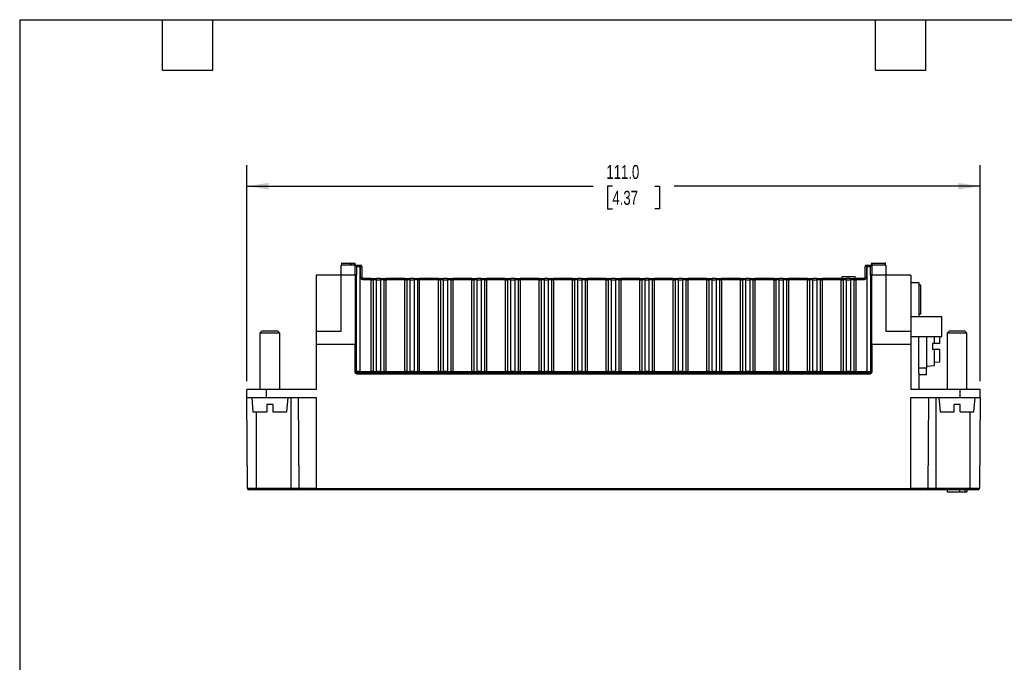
# Model space of a CAD drawing. Header units: millimetres. Extents: x 6 to 273, y 6 to 210.
# Tile 2 of 6: x 6 to 155, y 112 to 210. Entities that reach past the tile are written whole.
import ezdxf

# ---------------------------------------------------------------- set-up
doc = ezdxf.new("R2010")
doc.units = ezdxf.units.MM
doc.linetypes.add('SLD-Solid', pattern=[0])
doc.layers.add('DIMENSIONS', color=140, linetype='SLD-Solid', lineweight=25)
doc.layers.add('TEXT', color=140, linetype='SLD-Solid', lineweight=25)
doc.styles.add('SLDTEXTSTYLE0', font='TXT', dxfattribs={"width": 0.7})
doc.dimstyles.new('SLDDIMSTYLE0', dxfattribs={"dimtxt": 2.158008, "dimasz": 3.302, "dimexe": 0, "dimexo": 0.0625, "dimgap": 0.539502, "dimtad": 0, "dimtih": 1, "dimtoh": 1, "dimrnd": 1e-09, "dimzin": 4, "dimdsep": 46, "dimtxsty": 'SLDTEXTSTYLE0', "dimsah": 1, "dimcen": 0.09, "dimadec": 0, "dimazin": 1, "dimtfac": 1, "dimtofl": 0, "dimtmove": 0, "dimatfit": 3, "dimfxl": 0, "dimfrac": 2, "dimtolj": 1, "dimtzin": 12, "dimarcsym": 0})

# ---------------------------------------------------------------- blocks, each defined once
blk = doc.blocks.new('_D_6')
at = {"layer": 'DIMENSIONS'}
for p, q in [((40.71, 154.89), (40.71, 187.53)), ((151.71, 154.89), (151.71, 187.53)), ((40.71, 184.36), (93.13, 184.36)), ((96.06, 184.36), (95.33, 184.36)), ((95.33, 184.36), (95.33, 180.93)), ((102.47, 184.36), (103.2, 184.36)), ((103.2, 184.36), (103.2, 180.93)), ((151.71, 184.36), (105.4, 184.36)), ((95.33, 180.93), (96.06, 180.93)), ((103.2, 180.93), (102.47, 180.93))]:
    blk.add_line(p, q, dxfattribs=at)
for points in [[(40.71, 184.36), (44.02, 183.85), (44.02, 184.87)], [(151.71, 184.36), (148.41, 184.87), (148.41, 183.85)]]:
    blk.add_solid(points, dxfattribs=at)
at = {"layer": 'DIMENSIONS', "char_height": 2.117, "attachment_point": 1, "style": 'SLDTEXTSTYLE0'}
for s, insert in [('111.0', (95.16, 187.57)), ('4.37', (96.06, 183.66))]:
    blk.add_mtext(s, dxfattribs=dict(at, insert=insert))

msp = doc.modelspace()

# ---------------------------------------------------------------- linework, layer by layer
for p, q in [((57.115, 172.416), (55.015, 172.416)), ((55.015, 170.933), (55.015, 172.416)), ((55.062, 172.753), (55.062, 172.416)), ((56.346, 172.416), (56.346, 172.753)), ((56.568, 172.716), (56.568, 172.416)), ((56.932, 172.716), (56.932, 172.416)), ((57.065, 172.416), (57.065, 172.753)), ((57.065, 172.716), (57.065, 172.416)), ((57.115, 170.933), (57.115, 172.416)), ((57.315, 172.216), (57.815, 172.216)), ((57.815, 172.416), (57.815, 172.216)), ((57.815, 172.416), (57.915, 172.416)), ((57.815, 172.216), (57.815, 156.316)), ((57.915, 172.216), (57.815, 172.216)), ((57.915, 172.216), (57.915, 172.416)), ((57.915, 170.616), (57.915, 172.216)), ((57.915, 172.216), (58.115, 172.216)), ((58.115, 172.216), (58.115, 170.616)), ((134.315, 170.616), (134.315, 172.216)), ((134.515, 172.216), (134.315, 172.216)), ((134.515, 172.416), (134.515, 172.216)), ((134.515, 172.416), (134.615, 172.416)), ((134.515, 172.216), (134.515, 170.616)), ((134.615, 172.216), (134.515, 172.216)), ((134.615, 172.416), (134.615, 172.216)), ((134.615, 172.216), (135.115, 172.216)), ((134.615, 156.316), (134.615, 172.216)), ((135.258, 172.753), (135.258, 172.416)), ((135.315, 172.716), (137.315, 172.716)), ((135.315, 172.716), (135.315, 172.416)), ((135.315, 172.416), (135.315, 170.933)), ((137.415, 172.416), (135.315, 172.416)), ((137.315, 172.416), (137.315, 172.716)), ((137.366, 172.416), (137.366, 172.753)), ((137.415, 172.416), (137.415, 170.933)), ((55.015, 170.916), (51.215, 170.916)), ((51.215, 170.916), (51.215, 162.416)), ((55.015, 162.416), (55.015, 170.933)), ((55.015, 170.933), (57.115, 170.933)), ((57.115, 170.933), (57.115, 160.416)), ((57.315, 160.389), (57.315, 170.882)), ((57.915, 170.616), (58.115, 170.616)), ((58.315, 170.416), (58.315, 170.216)), ((59.555, 170.416), (58.315, 170.416)), ((59.555, 170.216), (58.315, 170.216)), ((59.555, 170.216), (59.555, 170.416)), ((59.555, 170.216), (59.855, 170.216)), ((59.555, 156.316), (59.555, 170.216)), ((60.355, 170.216), (59.855, 170.216)), ((59.855, 170.216), (59.855, 156.316)), ((60.355, 170.216), (60.355, 170.416)), ((60.955, 170.416), (60.355, 170.416)), ((60.355, 170.216), (60.955, 170.216)), ((60.355, 156.316), (60.355, 170.216)), ((60.955, 170.216), (60.955, 170.416)), ((61.455, 170.216), (60.955, 170.216)), ((60.955, 170.216), (60.955, 156.316)), ((61.455, 170.216), (61.455, 156.316)), ((61.455, 170.216), (61.755, 170.216)), ((61.755, 170.216), (61.755, 170.416)), ((64.635, 170.416), (61.755, 170.416)), ((61.755, 170.216), (61.755, 156.316)), ((64.635, 170.216), (61.755, 170.216)), ((64.635, 170.216), (64.635, 170.416)), ((64.635, 170.216), (64.935, 170.216)), ((64.635, 156.316), (64.635, 170.216)), ((65.435, 170.216), (64.935, 170.216)), ((64.935, 170.216), (64.935, 156.316)), ((65.435, 170.216), (65.435, 170.416)), ((66.035, 170.416), (65.435, 170.416)), ((65.435, 170.216), (66.035, 170.216)), ((65.435, 156.316), (65.435, 170.216)), ((66.035, 170.216), (66.035, 170.416)), ((66.535, 170.216), (66.035, 170.216)), ((66.035, 170.216), (66.035, 156.316)), ((66.535, 170.216), (66.535, 156.316)), ((66.535, 170.216), (66.835, 170.216)), ((66.835, 170.216), (66.835, 170.416)), ((69.715, 170.416), (66.835, 170.416)), ((66.835, 170.216), (66.835, 156.316)), ((69.715, 170.216), (66.835, 170.216)), ((69.715, 170.216), (69.715, 170.416)), ((69.715, 170.216), (70.015, 170.216)), ((69.715, 156.316), (69.715, 170.216)), ((70.515, 170.216), (70.015, 170.216)), ((70.015, 170.216), (70.015, 156.316)), ((70.515, 170.216), (70.515, 170.416)), ((71.115, 170.416), (70.515, 170.416)), ((70.515, 170.216), (71.115, 170.216)), ((70.515, 156.316), (70.515, 170.216)), ((71.115, 170.216), (71.115, 170.416)), ((71.615, 170.216), (71.115, 170.216)), ((71.115, 170.216), (71.115, 156.316)), ((71.615, 170.216), (71.615, 156.316)), ((71.615, 170.216), (71.915, 170.216)), ((71.915, 170.216), (71.915, 170.416)), ((74.795, 170.416), (71.915, 170.416)), ((71.915, 170.216), (71.915, 156.316)), ((74.795, 170.216), (71.915, 170.216)), ((74.795, 170.216), (74.795, 170.416)), ((74.795, 170.216), (75.095, 170.216)), ((74.795, 156.316), (74.795, 170.216)), ((75.595, 170.216), (75.095, 170.216)), ((75.095, 170.216), (75.095, 156.316)), ((75.595, 170.216), (75.595, 170.416)), ((76.195, 170.416), (75.595, 170.416)), ((75.595, 170.216), (76.195, 170.216)), ((75.595, 156.316), (75.595, 170.216)), ((76.195, 170.216), (76.195, 170.416)), ((76.695, 170.216), (76.195, 170.216)), ((76.195, 170.216), (76.195, 156.316)), ((76.695, 170.216), (76.695, 156.316)), ((76.695, 170.216), (76.995, 170.216)), ((76.995, 170.216), (76.995, 170.416)), ((79.875, 170.416), (76.995, 170.416)), ((76.995, 170.216), (76.995, 156.316)), ((79.875, 170.216), (76.995, 170.216)), ((79.875, 170.216), (79.875, 170.416)), ((79.875, 170.216), (80.175, 170.216)), ((79.875, 156.316), (79.875, 170.216)), ((80.675, 170.216), (80.175, 170.216)), ((80.175, 170.216), (80.175, 156.316)), ((80.675, 170.216), (80.675, 170.416)), ((81.275, 170.416), (80.675, 170.416)), ((80.675, 170.216), (81.275, 170.216)), ((80.675, 156.316), (80.675, 170.216)), ((81.275, 170.216), (81.275, 170.416)), ((81.775, 170.216), (81.275, 170.216)), ((81.275, 170.216), (81.275, 156.316)), ((81.775, 170.216), (81.775, 156.316)), ((81.775, 170.216), (82.075, 170.216)), ((82.075, 170.216), (82.075, 170.416)), ((84.955, 170.416), (82.075, 170.416)), ((82.075, 170.216), (82.075, 156.316)), ((84.955, 170.216), (82.075, 170.216)), ((84.955, 170.216), (84.955, 170.416)), ((84.955, 170.216), (85.255, 170.216)), ((84.955, 156.316), (84.955, 170.216)), ((85.755, 170.216), (85.255, 170.216)), ((85.255, 170.216), (85.255, 156.316)), ((85.755, 170.216), (85.755, 170.416)), ((86.355, 170.416), (85.755, 170.416)), ((85.755, 170.216), (86.355, 170.216)), ((85.755, 156.316), (85.755, 170.216)), ((86.355, 170.216), (86.355, 170.416)), ((86.855, 170.216), (86.355, 170.216)), ((86.355, 170.216), (86.355, 156.316)), ((86.855, 170.216), (86.855, 156.316)), ((86.855, 170.216), (87.155, 170.216)), ((87.155, 170.216), (87.155, 170.416)), ((90.035, 170.416), (87.155, 170.416)), ((87.155, 170.216), (87.155, 156.316)), ((90.035, 170.216), (87.155, 170.216)), ((90.035, 170.216), (90.035, 170.416)), ((90.035, 170.216), (90.335, 170.216)), ((90.035, 156.316), (90.035, 170.216)), ((90.835, 170.216), (90.335, 170.216)), ((90.335, 170.216), (90.335, 156.316)), ((90.835, 170.216), (90.835, 170.416)), ((91.435, 170.416), (90.835, 170.416)), ((90.835, 170.216), (91.435, 170.216)), ((90.835, 156.316), (90.835, 170.216)), ((91.435, 170.216), (91.435, 170.416)), ((91.935, 170.216), (91.435, 170.216)), ((91.435, 170.216), (91.435, 156.316)), ((91.935, 170.216), (91.935, 156.316)), ((91.935, 170.216), (92.235, 170.216)), ((92.235, 170.216), (92.235, 170.416)), ((95.115, 170.416), (92.235, 170.416)), ((92.235, 170.216), (92.235, 156.316)), ((95.115, 170.216), (92.235, 170.216)), ((95.115, 170.216), (95.115, 170.416)), ((95.115, 170.216), (95.415, 170.216)), ((95.115, 156.316), (95.115, 170.216)), ((95.915, 170.216), (95.415, 170.216)), ((95.415, 170.216), (95.415, 156.316)), ((95.915, 170.216), (95.915, 170.416)), ((96.515, 170.416), (95.915, 170.416)), ((95.915, 170.216), (96.515, 170.216)), ((95.915, 156.316), (95.915, 170.216)), ((96.515, 170.216), (96.515, 170.416)), ((97.015, 170.216), (96.515, 170.216)), ((96.515, 170.216), (96.515, 156.316)), ((97.015, 170.216), (97.015, 156.316)), ((97.015, 170.216), (97.315, 170.216)), ((97.315, 170.216), (97.315, 170.416)), ((100.195, 170.416), (97.315, 170.416)), ((97.315, 170.216), (97.315, 156.316)), ((100.195, 170.216), (97.315, 170.216)), ((100.195, 170.216), (100.195, 170.416)), ((100.195, 170.216), (100.495, 170.216)), ((100.195, 156.316), (100.195, 170.216)), ((100.995, 170.216), (100.495, 170.216)), ((100.495, 170.216), (100.495, 156.316)), ((100.995, 170.216), (100.995, 170.416)), ((101.595, 170.416), (100.995, 170.416)), ((100.995, 170.216), (101.595, 170.216)), ((100.995, 156.316), (100.995, 170.216)), ((101.595, 170.216), (101.595, 170.416)), ((102.095, 170.216), (101.595, 170.216)), ((101.595, 170.216), (101.595, 156.316)), ((102.095, 170.216), (102.095, 156.316)), ((102.095, 170.216), (102.395, 170.216)), ((102.395, 170.216), (102.395, 170.416)), ((105.275, 170.416), (102.395, 170.416)), ((102.395, 170.216), (102.395, 156.316)), ((105.275, 170.216), (102.395, 170.216)), ((105.275, 170.216), (105.275, 170.416)), ((105.275, 170.216), (105.575, 170.216)), ((105.275, 156.316), (105.275, 170.216)), ((106.075, 170.216), (105.575, 170.216)), ((105.575, 170.216), (105.575, 156.316)), ((106.075, 170.216), (106.075, 170.416)), ((106.675, 170.416), (106.075, 170.416)), ((106.075, 170.216), (106.675, 170.216)), ((106.075, 156.316), (106.075, 170.216)), ((106.675, 170.216), (106.675, 170.416)), ((107.175, 170.216), (106.675, 170.216)), ((106.675, 170.216), (106.675, 156.316)), ((107.175, 170.216), (107.175, 156.316)), ((107.175, 170.216), (107.475, 170.216)), ((107.475, 170.216), (107.475, 170.416)), ((110.355, 170.416), (107.475, 170.416)), ((107.475, 170.216), (107.475, 156.316)), ((110.355, 170.216), (107.475, 170.216)), ((110.355, 170.216), (110.355, 170.416)), ((110.355, 170.216), (110.655, 170.216)), ((110.355, 156.316), (110.355, 170.216)), ((111.155, 170.216), (110.655, 170.216)), ((110.655, 170.216), (110.655, 156.316)), ((111.155, 170.216), (111.155, 170.416)), ((111.755, 170.416), (111.155, 170.416)), ((111.155, 170.216), (111.755, 170.216)), ((111.155, 156.316), (111.155, 170.216)), ((111.755, 170.216), (111.755, 170.416)), ((112.255, 170.216), (111.755, 170.216)), ((111.755, 170.216), (111.755, 156.316)), ((112.255, 170.216), (112.255, 156.316)), ((112.255, 170.216), (112.555, 170.216)), ((112.555, 170.216), (112.555, 170.416)), ((115.435, 170.416), (112.555, 170.416)), ((112.555, 170.216), (112.555, 156.316)), ((115.435, 170.216), (112.555, 170.216)), ((115.435, 170.216), (115.435, 170.416)), ((115.435, 170.216), (115.735, 170.216)), ((115.435, 156.316), (115.435, 170.216)), ((116.235, 170.216), (115.735, 170.216)), ((115.735, 170.216), (115.735, 156.316)), ((116.235, 170.216), (116.235, 170.416)), ((116.835, 170.416), (116.235, 170.416)), ((116.235, 170.216), (116.835, 170.216)), ((116.235, 156.316), (116.235, 170.216)), ((116.835, 170.216), (116.835, 170.416)), ((117.335, 170.216), (116.835, 170.216)), ((116.835, 170.216), (116.835, 156.316)), ((117.335, 170.216), (117.335, 156.316)), ((117.335, 170.216), (117.635, 170.216)), ((117.635, 170.216), (117.635, 170.416)), ((120.515, 170.416), (117.635, 170.416)), ((117.635, 170.216), (117.635, 156.316)), ((120.515, 170.216), (117.635, 170.216)), ((120.515, 170.216), (120.515, 170.416)), ((120.515, 170.216), (120.815, 170.216)), ((120.515, 156.316), (120.515, 170.216)), ((121.315, 170.216), (120.815, 170.216)), ((120.815, 170.216), (120.815, 156.316)), ((121.315, 170.216), (121.315, 170.416)), ((121.915, 170.416), (121.315, 170.416)), ((121.315, 170.216), (121.915, 170.216)), ((121.315, 156.316), (121.315, 170.216)), ((121.915, 170.216), (121.915, 170.416)), ((122.415, 170.216), (121.915, 170.216)), ((121.915, 170.216), (121.915, 156.316)), ((122.415, 170.216), (122.415, 156.316)), ((122.415, 170.216), (122.715, 170.216)), ((122.715, 170.216), (122.715, 170.416)), ((125.595, 170.416), (122.715, 170.416)), ((122.715, 170.216), (122.715, 156.316)), ((125.595, 170.216), (122.715, 170.216)), ((125.595, 170.216), (125.595, 170.416)), ((125.595, 170.216), (125.895, 170.216)), ((125.595, 156.316), (125.595, 170.216)), ((126.395, 170.216), (125.895, 170.216)), ((125.895, 170.216), (125.895, 156.316)), ((126.395, 170.216), (126.395, 170.416)), ((126.995, 170.416), (126.395, 170.416)), ((126.395, 170.216), (126.995, 170.216)), ((126.395, 156.316), (126.395, 170.216)), ((126.995, 170.216), (126.995, 170.416)), ((127.495, 170.216), (126.995, 170.216)), ((126.995, 170.216), (126.995, 156.316)), ((127.495, 170.216), (127.495, 156.316)), ((127.495, 170.216), (127.795, 170.216)), ((127.795, 170.216), (127.795, 170.416)), ((130.675, 170.416), (127.795, 170.416)), ((127.795, 170.216), (127.795, 156.316)), ((130.675, 170.216), (127.795, 170.216)), ((130.675, 170.216), (130.675, 170.416)), ((130.675, 170.216), (130.975, 170.216)), ((130.675, 156.316), (130.675, 170.216)), ((130.832, 170.416), (130.832, 170.716)), ((130.832, 170.716), (132.775, 170.716)), ((131.475, 170.216), (130.975, 170.216)), ((130.975, 170.216), (130.975, 156.316)), ((131.475, 170.216), (131.475, 170.416)), ((132.075, 170.416), (131.475, 170.416)), ((131.475, 170.216), (132.075, 170.216)), ((131.475, 156.316), (131.475, 170.216)), ((132.075, 170.216), (132.075, 170.416)), ((132.575, 170.216), (132.075, 170.216)), ((132.075, 170.216), (132.075, 156.316)), ((132.575, 170.216), (132.575, 156.316)), ((132.575, 170.216), (132.875, 170.216)), ((132.775, 170.416), (132.775, 170.716)), ((132.875, 170.216), (132.875, 170.416)), ((134.115, 170.416), (132.875, 170.416)), ((132.875, 170.216), (132.875, 156.316)), ((134.115, 170.216), (132.875, 170.216)), ((134.115, 170.216), (134.115, 170.416)), ((134.315, 170.616), (134.515, 170.616)), ((135.115, 170.882), (135.115, 160.389)), ((135.315, 170.933), (137.415, 170.933)), ((135.315, 160.416), (135.315, 170.933)), ((137.415, 170.933), (137.415, 162.416)), ((141.215, 170.916), (137.415, 170.916)), ((141.215, 170.916), (141.215, 162.416)), ((141.215, 169.816), (142.415, 169.816)), ((142.415, 169.816), (142.415, 164.616)), ((142.715, 169.366), (142.415, 169.366)), ((142.715, 165.066), (142.715, 169.366)), ((145.915, 164.616), (141.215, 164.616)), ((142.415, 165.066), (142.715, 165.066)), ((145.915, 161.616), (145.915, 164.616)), ((43.015, 162.416), (42.715, 162.116)), ((42.715, 162.116), (42.715, 153.616)), ((45.715, 162.116), (42.715, 162.116)), ((45.415, 162.416), (43.015, 162.416)), ((45.715, 162.116), (45.415, 162.416)), ((45.715, 153.616), (45.715, 162.116)), ((51.215, 162.416), (51.215, 160.416)), ((51.215, 162.416), (55.015, 162.416)), ((137.415, 162.416), (141.215, 162.416)), ((141.215, 162.416), (141.215, 160.416)), ((141.215, 161.616), (145.915, 161.616)), ((142.415, 156.816), (142.415, 161.616)), ((143.615, 161.616), (143.615, 156.816)), ((144.815, 160.566), (144.815, 161.616)), ((145.615, 160.566), (145.615, 161.616)), ((147.015, 162.416), (146.715, 162.116)), ((146.715, 162.116), (146.715, 153.616)), ((149.715, 162.116), (146.715, 162.116)), ((149.415, 162.416), (147.015, 162.416)), ((149.715, 162.116), (149.415, 162.416)), ((149.715, 153.616), (149.715, 162.116)), ((51.215, 160.416), (51.215, 153.616)), ((57.115, 160.416), (51.215, 160.416)), ((57.115, 156.316), (57.115, 160.416)), ((57.315, 156.316), (57.315, 160.389)), ((135.115, 160.389), (135.115, 156.316)), ((135.315, 160.416), (135.315, 156.316)), ((141.215, 160.416), (135.315, 160.416)), ((141.215, 160.416), (141.215, 153.616)), ((144.815, 160.566), (144.515, 160.566)), ((144.515, 160.566), (144.515, 159.666)), ((144.815, 159.666), (144.515, 159.666)), ((145.615, 160.566), (144.815, 160.566)), ((144.815, 157.221), (144.815, 159.666)), ((145.615, 159.666), (144.815, 159.666)), ((145.615, 157.786), (145.615, 159.666)), ((143.615, 156.816), (142.415, 156.816)), ((142.415, 156.102), (142.415, 156.816)), ((143.615, 157.116), (144.815, 157.221)), ((143.615, 155.816), (143.615, 156.816)), ((144.815, 157.716), (145.615, 157.786)), ((57.115, 156.316), (57.315, 156.316)), ((57.815, 156.316), (57.315, 156.316)), ((57.515, 155.916), (57.515, 156.116)), ((134.915, 156.116), (57.515, 156.116)), ((134.915, 155.916), (57.515, 155.916)), ((57.815, 156.316), (57.815, 156.116)), ((57.815, 156.316), (59.555, 156.316)), ((59.855, 156.316), (59.555, 156.316)), ((59.555, 156.316), (59.555, 156.116)), ((59.855, 156.316), (60.355, 156.316)), ((60.355, 156.316), (60.355, 156.116)), ((60.955, 156.316), (60.355, 156.316)), ((60.955, 156.316), (60.955, 156.116)), ((60.955, 156.316), (61.455, 156.316)), ((61.755, 156.316), (61.455, 156.316)), ((61.755, 156.116), (61.755, 156.316)), ((61.755, 156.316), (64.635, 156.316)), ((64.935, 156.316), (64.635, 156.316)), ((64.635, 156.316), (64.635, 156.116)), ((64.935, 156.316), (65.435, 156.316)), ((65.435, 156.316), (65.435, 156.116)), ((66.035, 156.316), (65.435, 156.316)), ((66.035, 156.316), (66.035, 156.116)), ((66.035, 156.316), (66.535, 156.316)), ((66.835, 156.316), (66.535, 156.316)), ((66.835, 156.116), (66.835, 156.316)), ((66.835, 156.316), (69.715, 156.316)), ((70.015, 156.316), (69.715, 156.316)), ((69.715, 156.316), (69.715, 156.116)), ((70.015, 156.316), (70.515, 156.316)), ((70.515, 156.316), (70.515, 156.116)), ((71.115, 156.316), (70.515, 156.316)), ((71.115, 156.316), (71.115, 156.116)), ((71.115, 156.316), (71.615, 156.316)), ((71.915, 156.316), (71.615, 156.316)), ((71.915, 156.116), (71.915, 156.316)), ((71.915, 156.316), (74.795, 156.316)), ((75.095, 156.316), (74.795, 156.316)), ((74.795, 156.316), (74.795, 156.116)), ((75.095, 156.316), (75.595, 156.316)), ((75.595, 156.316), (75.595, 156.116)), ((76.195, 156.316), (75.595, 156.316)), ((76.195, 156.316), (76.195, 156.116)), ((76.195, 156.316), (76.695, 156.316)), ((76.995, 156.316), (76.695, 156.316)), ((76.995, 156.116), (76.995, 156.316)), ((76.995, 156.316), (79.875, 156.316)), ((80.175, 156.316), (79.875, 156.316)), ((79.875, 156.316), (79.875, 156.116)), ((80.175, 156.316), (80.675, 156.316)), ((80.675, 156.316), (80.675, 156.116)), ((81.275, 156.316), (80.675, 156.316)), ((81.275, 156.316), (81.275, 156.116)), ((81.275, 156.316), (81.775, 156.316)), ((82.075, 156.316), (81.775, 156.316)), ((82.075, 156.116), (82.075, 156.316)), ((82.075, 156.316), (84.955, 156.316)), ((85.255, 156.316), (84.955, 156.316)), ((84.955, 156.316), (84.955, 156.116)), ((85.255, 156.316), (85.755, 156.316)), ((85.755, 156.316), (85.755, 156.116)), ((86.355, 156.316), (85.755, 156.316)), ((86.355, 156.316), (86.355, 156.116)), ((86.355, 156.316), (86.855, 156.316)), ((87.155, 156.316), (86.855, 156.316)), ((87.155, 156.116), (87.155, 156.316)), ((87.155, 156.316), (90.035, 156.316)), ((90.335, 156.316), (90.035, 156.316)), ((90.035, 156.316), (90.035, 156.116)), ((90.335, 156.316), (90.835, 156.316)), ((90.835, 156.316), (90.835, 156.116)), ((91.435, 156.316), (90.835, 156.316)), ((91.435, 156.316), (91.435, 156.116)), ((91.435, 156.316), (91.935, 156.316)), ((92.235, 156.316), (91.935, 156.316)), ((92.235, 156.116), (92.235, 156.316)), ((92.235, 156.316), (95.115, 156.316)), ((95.415, 156.316), (95.115, 156.316)), ((95.115, 156.316), (95.115, 156.116)), ((95.415, 156.316), (95.915, 156.316)), ((95.915, 156.316), (95.915, 156.116)), ((96.515, 156.316), (95.915, 156.316)), ((96.515, 156.316), (96.515, 156.116)), ((96.515, 156.316), (97.015, 156.316)), ((97.315, 156.316), (97.015, 156.316)), ((97.315, 156.116), (97.315, 156.316)), ((97.315, 156.316), (100.195, 156.316)), ((100.495, 156.316), (100.195, 156.316)), ((100.195, 156.316), (100.195, 156.116)), ((100.495, 156.316), (100.995, 156.316)), ((100.995, 156.316), (100.995, 156.116)), ((101.595, 156.316), (100.995, 156.316)), ((101.595, 156.316), (101.595, 156.116)), ((101.595, 156.316), (102.095, 156.316)), ((102.395, 156.316), (102.095, 156.316)), ((102.395, 156.116), (102.395, 156.316)), ((102.395, 156.316), (105.275, 156.316)), ((105.575, 156.316), (105.275, 156.316)), ((105.275, 156.316), (105.275, 156.116)), ((105.575, 156.316), (106.075, 156.316)), ((106.075, 156.316), (106.075, 156.116)), ((106.675, 156.316), (106.075, 156.316)), ((106.675, 156.316), (106.675, 156.116)), ((106.675, 156.316), (107.175, 156.316)), ((107.475, 156.316), (107.175, 156.316)), ((107.475, 156.116), (107.475, 156.316)), ((107.475, 156.316), (110.355, 156.316)), ((110.655, 156.316), (110.355, 156.316)), ((110.355, 156.316), (110.355, 156.116)), ((110.655, 156.316), (111.155, 156.316)), ((111.155, 156.316), (111.155, 156.116)), ((111.755, 156.316), (111.155, 156.316)), ((111.755, 156.316), (111.755, 156.116)), ((111.755, 156.316), (112.255, 156.316)), ((112.555, 156.316), (112.255, 156.316)), ((112.555, 156.116), (112.555, 156.316)), ((112.555, 156.316), (115.435, 156.316)), ((115.735, 156.316), (115.435, 156.316)), ((115.435, 156.316), (115.435, 156.116)), ((115.735, 156.316), (116.235, 156.316)), ((116.235, 156.316), (116.235, 156.116)), ((116.835, 156.316), (116.235, 156.316)), ((116.835, 156.316), (116.835, 156.116)), ((116.835, 156.316), (117.335, 156.316)), ((117.635, 156.316), (117.335, 156.316)), ((117.635, 156.116), (117.635, 156.316)), ((117.635, 156.316), (120.515, 156.316)), ((120.815, 156.316), (120.515, 156.316)), ((120.515, 156.316), (120.515, 156.116)), ((120.815, 156.316), (121.315, 156.316)), ((121.315, 156.316), (121.315, 156.116)), ((121.915, 156.316), (121.315, 156.316)), ((121.915, 156.316), (121.915, 156.116)), ((121.915, 156.316), (122.415, 156.316)), ((122.715, 156.316), (122.415, 156.316)), ((122.715, 156.116), (122.715, 156.316)), ((122.715, 156.316), (125.595, 156.316)), ((125.895, 156.316), (125.595, 156.316)), ((125.595, 156.316), (125.595, 156.116)), ((125.895, 156.316), (126.395, 156.316)), ((126.395, 156.316), (126.395, 156.116)), ((126.995, 156.316), (126.395, 156.316)), ((126.995, 156.316), (126.995, 156.116)), ((126.995, 156.316), (127.495, 156.316)), ((127.795, 156.316), (127.495, 156.316)), ((127.795, 156.116), (127.795, 156.316)), ((127.795, 156.316), (130.675, 156.316)), ((130.975, 156.316), (130.675, 156.316)), ((130.675, 156.316), (130.675, 156.116)), ((130.975, 156.316), (131.475, 156.316)), ((131.475, 156.316), (131.475, 156.116)), ((132.075, 156.316), (131.475, 156.316)), ((132.075, 156.316), (132.075, 156.116)), ((132.075, 156.316), (132.575, 156.316)), ((132.875, 156.316), (132.575, 156.316)), ((132.875, 156.116), (132.875, 156.316)), ((132.875, 156.316), (134.615, 156.316)), ((134.615, 156.316), (134.615, 156.116)), ((134.615, 156.316), (135.115, 156.316)), ((134.915, 155.916), (134.915, 156.116)), ((135.315, 156.316), (135.115, 156.316)), ((142.415, 156.102), (142.415, 153.616)), ((143.615, 155.816), (142.415, 155.816)), ((40.715, 152.416), (40.715, 153.616)), ((43.715, 153.616), (40.715, 153.616)), ((43.715, 152.416), (43.715, 153.616)), ((51.215, 153.616), (43.715, 153.616)), ((148.715, 153.616), (141.215, 153.616)), ((148.715, 152.416), (148.715, 153.616)), ((151.715, 153.616), (148.715, 153.616)), ((151.715, 152.416), (151.715, 153.616)), ((40.715, 152.416), (43.715, 152.416)), ((40.835, 138.614), (40.715, 152.416)), ((41.465, 152.416), (41.657, 150.216)), ((43.715, 152.416), (51.215, 152.416)), ((46.772, 150.216), (46.965, 152.416)), ((47.443, 138.614), (47.443, 152.416)), ((48.504, 152.416), (48.589, 138.614)), ((51.215, 152.416), (51.215, 138.616)), ((141.215, 152.416), (148.715, 152.416)), ((141.215, 138.616), (141.215, 152.416)), ((143.84, 138.614), (143.925, 152.416)), ((144.986, 152.416), (144.986, 138.614)), ((145.465, 152.416), (145.657, 150.216)), ((148.715, 152.416), (151.715, 152.416)), ((150.772, 150.216), (150.965, 152.416)), ((151.715, 152.416), (151.594, 138.614)), ((44.665, 151.316), (43.765, 151.316)), ((43.765, 151.316), (43.765, 150.216)), ((44.665, 151.316), (44.665, 150.216)), ((148.665, 151.316), (147.765, 151.316)), ((147.765, 150.216), (147.765, 151.316)), ((148.665, 150.216), (148.665, 151.316)), ((41.657, 150.216), (43.765, 150.216)), ((42.215, 138.614), (42.215, 150.216)), ((44.665, 150.216), (46.772, 150.216)), ((145.657, 150.216), (147.765, 150.216)), ((148.665, 150.216), (150.772, 150.216)), ((150.215, 138.614), (150.215, 150.216)), ((42.215, 138.614), (40.835, 138.614)), ((47.443, 138.614), (42.215, 138.614)), ((42.215, 138.416), (42.215, 138.614)), ((48.589, 138.614), (47.443, 138.614)), ((47.443, 138.416), (47.443, 138.614)), ((51.215, 138.614), (48.589, 138.614)), ((51.215, 138.616), (141.215, 138.616)), ((51.215, 138.616), (51.215, 138.416)), ((141.215, 138.416), (141.215, 138.616)), ((143.84, 138.614), (141.215, 138.614)), ((144.986, 138.614), (143.84, 138.614)), ((144.986, 138.416), (144.986, 138.614)), ((150.215, 138.614), (144.986, 138.614)), ((151.594, 138.614), (150.215, 138.614)), ((150.215, 138.416), (150.215, 138.614)), ((47.443, 138.416), (42.215, 138.416)), ((51.215, 138.416), (48.731, 138.416)), ((141.215, 138.416), (51.215, 138.416)), ((143.699, 138.416), (141.215, 138.416)), ((150.215, 138.416), (144.986, 138.416)), ((146.715, 138.416), (146.715, 138.116)), ((146.715, 138.116), (148.664, 138.116)), ((148.664, 138.116), (148.664, 138.416)), ((148.664, 138.116), (149.424, 138.116)), ((149.424, 138.116), (149.424, 138.416)), ((149.424, 138.116), (149.715, 138.116)), ((149.715, 138.416), (149.715, 138.116))]:
    msp.add_line(p, q)
for centre, radius, start, end in [((57.115, 172.216), 0.2, 360, 90), ((57.915, 172.216), 0.2, 0, 90), ((134.515, 172.216), 0.2, 90, 180), ((135.315, 172.216), 0.2, 90, 180), ((57.161, 170.701), 0.237, 49.60931, 101.36905), ((58.315, 170.616), 0.2, 180, 270), ((60.055, 170.216), 0.2, 90, 180), ((61.255, 170.216), 0.2, 0, 90), ((65.135, 170.216), 0.2, 90, 180), ((66.335, 170.216), 0.2, 0, 90), ((70.215, 170.216), 0.2, 90, 180), ((71.415, 170.216), 0.2, 0, 90), ((75.295, 170.216), 0.2, 90, 180), ((76.495, 170.216), 0.2, 0, 90), ((80.375, 170.216), 0.2, 90, 180), ((81.575, 170.216), 0.2, 0, 90), ((85.455, 170.216), 0.2, 90, 180), ((86.655, 170.216), 0.2, 0, 90), ((90.535, 170.216), 0.2, 90, 180), ((91.735, 170.216), 0.2, 0, 90), ((95.615, 170.216), 0.2, 90, 180), ((96.815, 170.216), 0.2, 0, 90), ((100.695, 170.216), 0.2, 90, 180), ((101.895, 170.216), 0.2, 0, 90), ((105.775, 170.216), 0.2, 90, 180), ((106.975, 170.216), 0.2, 0, 90), ((110.855, 170.216), 0.2, 90, 180), ((112.055, 170.216), 0.2, 0, 90), ((115.935, 170.216), 0.2, 90, 180), ((117.135, 170.216), 0.2, 0, 90), ((121.015, 170.216), 0.2, 90, 180), ((122.215, 170.216), 0.2, 0, 90), ((126.095, 170.216), 0.2, 90, 180), ((127.295, 170.216), 0.2, 0, 90), ((131.175, 170.216), 0.2, 90, 180), ((132.375, 170.216), 0.2, 0, 90), ((134.115, 170.616), 0.2, 270, 0), ((135.268, 170.701), 0.237, 78.63095, 130.39069), ((57.515, 156.316), 0.2, 180, 270), ((59.655, 156.316), 0.2, 270, 0), ((61.655, 156.316), 0.2, 180, 270), ((64.735, 156.316), 0.2, 270, 0), ((66.735, 156.316), 0.2, 180, 270), ((69.815, 156.316), 0.2, 270, 0), ((71.815, 156.316), 0.2, 180, 270), ((74.895, 156.316), 0.2, 270, 0), ((76.895, 156.316), 0.2, 180, 270), ((79.975, 156.316), 0.2, 270, 0), ((81.975, 156.316), 0.2, 180, 270), ((85.055, 156.316), 0.2, 270, 0), ((87.055, 156.316), 0.2, 180, 270), ((90.135, 156.316), 0.2, 270, 0), ((92.135, 156.316), 0.2, 180, 270), ((95.215, 156.316), 0.2, 270, 0), ((97.215, 156.316), 0.2, 180, 270), ((100.295, 156.316), 0.2, 270, 0), ((102.295, 156.316), 0.2, 180, 270), ((105.375, 156.316), 0.2, 270, 0), ((107.375, 156.316), 0.2, 180, 270), ((110.455, 156.316), 0.2, 270, 0), ((112.455, 156.316), 0.2, 180, 270), ((115.535, 156.316), 0.2, 270, 0), ((117.535, 156.316), 0.2, 180, 270), ((120.615, 156.316), 0.2, 270, 0), ((122.615, 156.316), 0.2, 180, 270), ((125.695, 156.316), 0.2, 270, 0), ((127.695, 156.316), 0.2, 180, 270), ((130.775, 156.316), 0.2, 270, 0), ((132.775, 156.316), 0.2, 180, 270), ((134.915, 156.316), 0.2, 270, 0), ((41.035, 138.616), 0.2, 180.5, 270), ((48.766, 138.59), 0.178, 172.32466, 258.67622), ((143.664, 138.59), 0.178, 281.32378, 7.67534), ((151.394, 138.616), 0.2, 270, 359.5)]:
    msp.add_arc(centre, radius, start, end)
for centre, start_param, end_param in [((57.115, 160.389), 0, 1.5707963), ((135.315, 160.389), 1.5707963, 3.1415927)]:
    msp.add_ellipse(centre, major_axis=(0.2, 0), ratio=0.1316525, start_param=start_param, end_param=end_param)
for points, knots in [([(55.066, 172.716), (55.065, 172.716), (55.048, 172.716), (55.101, 172.716), (55.247, 172.716), (55.472, 172.716), (55.718, 172.716), (55.953, 172.716), (56.144, 172.716), (56.272, 172.716), (56.332, 172.716), (56.352, 172.716), (56.346, 172.716), (56.345, 172.716)], [0, 0, 0, 0, 0.0116425, 0.1326844, 0.2490286, 0.3734931, 0.516706, 0.6401095, 0.7476203, 0.8472927, 0.9203677, 0.9991382, 1, 1, 1, 1]), ([(56.485, 172.716), (56.482, 172.716), (56.438, 172.716), (56.39, 172.716), (56.346, 172.716)], [0, 0, 0, 0, 0.0698924, 1, 1, 1, 1]), ([(56.932, 172.716), (56.964, 172.716), (57.029, 172.716), (57.065, 172.716), (57.061, 172.716), (57.06, 172.716)], [0, 0, 0, 0, 0.4088239, 0.826148, 1, 1, 1, 1]), ([(57.115, 172.416), (57.116, 172.416), (57.118, 172.416), (57.135, 172.416), (57.168, 172.416), (57.225, 172.416), (57.316, 172.416), (57.427, 172.416), (57.552, 172.416), (57.683, 172.416), (57.771, 172.416), (57.815, 172.416)], [0, 0, 0, 0, 0.0801585, 0.159784, 0.2401538, 0.3698801, 0.5000943, 0.6298208, 0.7600352, 0.8798987, 1, 1, 1, 1]), ([(57.315, 172.216), (57.315, 172.216), (57.315, 172.085), (57.315, 171.603), (57.315, 171.264), (57.315, 170.882)], [0, 0, 0, 0, 0.5, 0.5, 1, 1, 1, 1]), ([(134.615, 172.416), (134.644, 172.416), (134.703, 172.416), (134.789, 172.416), (134.89, 172.416), (135.002, 172.416), (135.113, 172.416), (135.204, 172.416), (135.268, 172.416), (135.308, 172.416), (135.312, 172.416), (135.315, 172.416)], [0, 0, 0, 0, 0.0801585, 0.159784, 0.2401538, 0.3698801, 0.5000943, 0.6298208, 0.7600352, 0.8798987, 1, 1, 1, 1]), ([(135.115, 170.882), (135.115, 170.918), (135.115, 170.992), (135.115, 171.099), (135.115, 171.203), (135.115, 171.305), (135.115, 171.456), (135.115, 171.646), (135.115, 171.85), (135.115, 172.015), (135.115, 172.119), (135.115, 172.179), (135.115, 172.21), (135.115, 172.214), (135.115, 172.216)], [0, 0, 0, 0, 0.0488161, 0.0973524, 0.1458068, 0.1943785, 0.2432651, 0.3715376, 0.5000348, 0.6283073, 0.7568045, 0.8379745, 0.9187319, 1, 1, 1, 1]), ([(135.26, 172.716), (135.259, 172.716), (135.254, 172.716), (135.264, 172.716), (135.273, 172.716)], [0, 0, 0, 0, 0.1701442, 1, 1, 1, 1]), ([(137.355, 172.716), (137.36, 172.716), (137.369, 172.716), (137.363, 172.716), (137.36, 172.716)], [0, 0, 0, 0, 0.5756734, 1, 1, 1, 1]), ([(58.315, 170.216), (58.298, 170.216), (58.265, 170.218), (58.215, 170.227), (58.158, 170.246), (58.094, 170.279), (58.03, 170.331), (57.978, 170.394), (57.942, 170.465), (57.919, 170.54), (57.916, 170.59), (57.915, 170.616)], [0, 0, 0, 0, 0.0795968, 0.1592228, 0.2401291, 0.3686016, 0.5000689, 0.6285428, 0.7600114, 0.8792821, 1, 1, 1, 1]), ([(59.555, 170.416), (59.687, 170.416), (59.815, 170.416), (60.002, 170.416), (60.055, 170.416), (60.055, 170.416)], [0, 0, 0, 0, 0.5, 0.5, 1, 1, 1, 1]), ([(64.635, 170.416), (64.767, 170.416), (64.895, 170.416), (65.082, 170.416), (65.135, 170.416), (65.135, 170.416)], [0, 0, 0, 0, 0.5, 0.5, 1, 1, 1, 1]), ([(65.135, 170.416), (65.135, 170.416), (65.166, 170.416), (65.279, 170.416), (65.355, 170.416), (65.435, 170.416)], [0, 0, 0, 0, 0.5, 0.5, 1, 1, 1, 1]), ([(69.715, 170.416), (69.847, 170.416), (69.975, 170.416), (70.162, 170.416), (70.215, 170.416), (70.215, 170.416)], [0, 0, 0, 0, 0.5, 0.5, 1, 1, 1, 1]), ([(70.215, 170.416), (70.215, 170.416), (70.246, 170.416), (70.359, 170.416), (70.435, 170.416), (70.515, 170.416)], [0, 0, 0, 0, 0.5, 0.5, 1, 1, 1, 1]), ([(75.295, 170.416), (75.295, 170.416), (75.326, 170.416), (75.439, 170.416), (75.515, 170.416), (75.595, 170.416)], [0, 0, 0, 0, 0.5, 0.5, 1, 1, 1, 1]), ([(81.275, 170.416), (81.354, 170.416), (81.431, 170.416), (81.543, 170.416), (81.575, 170.416), (81.575, 170.416)], [0, 0, 0, 0, 0.5, 0.5, 1, 1, 1, 1]), ([(84.955, 170.416), (85.087, 170.416), (85.215, 170.416), (85.402, 170.416), (85.455, 170.416), (85.455, 170.416)], [0, 0, 0, 0, 0.5, 0.5, 1, 1, 1, 1]), ([(90.035, 170.416), (90.167, 170.416), (90.295, 170.416), (90.482, 170.416), (90.535, 170.416), (90.535, 170.416)], [0, 0, 0, 0, 0.5, 0.5, 1, 1, 1, 1]), ([(101.895, 170.416), (101.895, 170.416), (101.947, 170.416), (102.135, 170.416), (102.262, 170.416), (102.395, 170.416)], [0, 0, 0, 0, 0.5, 0.5, 1, 1, 1, 1]), ([(106.675, 170.416), (106.754, 170.416), (106.831, 170.416), (106.943, 170.416), (106.975, 170.416), (106.975, 170.416)], [0, 0, 0, 0, 0.5, 0.5, 1, 1, 1, 1]), ([(106.975, 170.416), (106.975, 170.416), (107.027, 170.416), (107.215, 170.416), (107.342, 170.416), (107.475, 170.416)], [0, 0, 0, 0, 0.5, 0.5, 1, 1, 1, 1]), ([(115.435, 170.416), (115.567, 170.416), (115.695, 170.416), (115.882, 170.416), (115.935, 170.416), (115.935, 170.416)], [0, 0, 0, 0, 0.5, 0.5, 1, 1, 1, 1]), ([(122.215, 170.416), (122.215, 170.416), (122.267, 170.416), (122.455, 170.416), (122.582, 170.416), (122.715, 170.416)], [0, 0, 0, 0, 0.5, 0.5, 1, 1, 1, 1]), ([(125.595, 170.416), (125.727, 170.416), (125.855, 170.416), (126.042, 170.416), (126.095, 170.416), (126.095, 170.416)], [0, 0, 0, 0, 0.5, 0.5, 1, 1, 1, 1]), ([(132.075, 170.416), (132.154, 170.416), (132.231, 170.416), (132.343, 170.416), (132.375, 170.416), (132.375, 170.416)], [0, 0, 0, 0, 0.5, 0.5, 1, 1, 1, 1]), ([(134.515, 170.616), (134.514, 170.599), (134.513, 170.566), (134.503, 170.516), (134.485, 170.459), (134.452, 170.395), (134.4, 170.331), (134.336, 170.279), (134.265, 170.243), (134.19, 170.22), (134.14, 170.217), (134.115, 170.216)], [0, 0, 0, 0, 0.0795968, 0.1592228, 0.2401291, 0.3686016, 0.5000689, 0.6285428, 0.7600114, 0.8792821, 1, 1, 1, 1]), ([(57.515, 155.916), (57.498, 155.916), (57.465, 155.918), (57.415, 155.927), (57.358, 155.946), (57.294, 155.979), (57.23, 156.031), (57.178, 156.094), (57.142, 156.165), (57.119, 156.24), (57.116, 156.29), (57.115, 156.316)], [0, 0, 0, 0, 0.0795968, 0.1592228, 0.2401291, 0.3686016, 0.5000689, 0.6285428, 0.7600114, 0.8792821, 1, 1, 1, 1]), ([(135.315, 156.316), (135.314, 156.299), (135.313, 156.266), (135.303, 156.216), (135.285, 156.159), (135.252, 156.095), (135.2, 156.031), (135.136, 155.979), (135.065, 155.943), (134.99, 155.92), (134.94, 155.917), (134.915, 155.916)], [0, 0, 0, 0, 0.07959676, 0.1592228, 0.24012907, 0.3686016, 0.50006889, 0.62854276, 0.7600114, 0.87928211, 1, 1, 1, 1]), ([(42.215, 138.416), (42.178, 138.416), (42.103, 138.416), (41.993, 138.416), (41.885, 138.416), (41.739, 138.416), (41.562, 138.416), (41.375, 138.416), (41.221, 138.416), (41.114, 138.416), (41.047, 138.416), (41.039, 138.416), (41.035, 138.416)], [0, 0, 0, 0, 0.0602687, 0.1200337, 0.1798341, 0.2402084, 0.3700249, 0.5001309, 0.6299475, 0.7600536, 0.8799562, 1, 1, 1, 1]), ([(48.731, 138.416), (48.702, 138.416), (48.645, 138.416), (48.552, 138.416), (48.456, 138.416), (48.355, 138.416), (48.25, 138.416), (48.105, 138.416), (47.916, 138.416), (47.682, 138.416), (47.523, 138.416), (47.443, 138.416)], [0, 0, 0, 0, 0.0839044, 0.1671088, 0.2499714, 0.3328549, 0.4161218, 0.5001296, 0.6671542, 0.8328095, 1, 1, 1, 1]), ([(144.986, 138.416), (144.946, 138.416), (144.866, 138.416), (144.748, 138.416), (144.631, 138.416), (144.515, 138.416), (144.401, 138.416), (144.252, 138.416), (144.073, 138.416), (143.874, 138.416), (143.757, 138.416), (143.699, 138.416)], [0, 0, 0, 0, 0.0839044, 0.1671088, 0.2499714, 0.3328549, 0.4161218, 0.5001296, 0.6671542, 0.8328095, 1, 1, 1, 1]), ([(151.394, 138.416), (151.393, 138.416), (151.391, 138.416), (151.375, 138.416), (151.349, 138.416), (151.299, 138.416), (151.208, 138.416), (151.055, 138.416), (150.867, 138.416), (150.657, 138.416), (150.437, 138.416), (150.289, 138.416), (150.215, 138.416)], [0, 0, 0, 0, 0.06026872, 0.12003365, 0.17983409, 0.24020836, 0.37002487, 0.50013087, 0.6299475, 0.76005363, 0.8799562, 1, 1, 1, 1])]:
    msp.add_open_spline(points, degree=3, knots=knots)
for points in [[(56.568, 172.716), (56.722, 172.716), (56.843, 172.716), (56.932, 172.716)], [(60.055, 170.416), (60.055, 170.416), (60.189, 170.416), (60.355, 170.416)], [(60.955, 170.416), (61.12, 170.416), (61.255, 170.416), (61.255, 170.416)], [(61.255, 170.416), (61.255, 170.416), (61.479, 170.416), (61.755, 170.416)], [(66.035, 170.416), (66.2, 170.416), (66.335, 170.416), (66.335, 170.416)], [(66.335, 170.416), (66.335, 170.416), (66.559, 170.416), (66.835, 170.416)], [(71.115, 170.416), (71.28, 170.416), (71.415, 170.416), (71.415, 170.416)], [(71.415, 170.416), (71.415, 170.416), (71.639, 170.416), (71.915, 170.416)], [(74.795, 170.416), (75.071, 170.416), (75.295, 170.416), (75.295, 170.416)], [(76.195, 170.416), (76.36, 170.416), (76.495, 170.416), (76.495, 170.416)], [(76.495, 170.416), (76.495, 170.416), (76.719, 170.416), (76.995, 170.416)], [(79.875, 170.416), (80.151, 170.416), (80.375, 170.416), (80.375, 170.416)], [(80.375, 170.416), (80.375, 170.416), (80.509, 170.416), (80.675, 170.416)], [(81.575, 170.416), (81.575, 170.416), (81.799, 170.416), (82.075, 170.416)], [(85.455, 170.416), (85.455, 170.416), (85.589, 170.416), (85.755, 170.416)], [(86.355, 170.416), (86.52, 170.416), (86.655, 170.416), (86.655, 170.416)], [(86.655, 170.416), (86.655, 170.416), (86.879, 170.416), (87.155, 170.416)], [(90.535, 170.416), (90.535, 170.416), (90.669, 170.416), (90.835, 170.416)], [(91.435, 170.416), (91.6, 170.416), (91.735, 170.416), (91.735, 170.416)], [(91.735, 170.416), (91.735, 170.416), (91.959, 170.416), (92.235, 170.416)], [(95.115, 170.416), (95.391, 170.416), (95.615, 170.416), (95.615, 170.416)], [(95.615, 170.416), (95.615, 170.416), (95.749, 170.416), (95.915, 170.416)], [(96.515, 170.416), (96.68, 170.416), (96.815, 170.416), (96.815, 170.416)], [(96.815, 170.416), (96.815, 170.416), (97.039, 170.416), (97.315, 170.416)], [(100.195, 170.416), (100.471, 170.416), (100.695, 170.416), (100.695, 170.416)], [(100.695, 170.416), (100.695, 170.416), (100.829, 170.416), (100.995, 170.416)], [(101.595, 170.416), (101.76, 170.416), (101.895, 170.416), (101.895, 170.416)], [(105.275, 170.416), (105.551, 170.416), (105.775, 170.416), (105.775, 170.416)], [(105.775, 170.416), (105.775, 170.416), (105.909, 170.416), (106.075, 170.416)], [(110.355, 170.416), (110.631, 170.416), (110.855, 170.416), (110.855, 170.416)], [(110.855, 170.416), (110.855, 170.416), (110.989, 170.416), (111.155, 170.416)], [(111.755, 170.416), (111.92, 170.416), (112.055, 170.416), (112.055, 170.416)], [(112.055, 170.416), (112.055, 170.416), (112.279, 170.416), (112.555, 170.416)], [(115.935, 170.416), (115.935, 170.416), (116.069, 170.416), (116.235, 170.416)], [(116.835, 170.416), (117, 170.416), (117.135, 170.416), (117.135, 170.416)], [(117.135, 170.416), (117.135, 170.416), (117.359, 170.416), (117.635, 170.416)], [(120.515, 170.416), (120.791, 170.416), (121.015, 170.416), (121.015, 170.416)], [(121.015, 170.416), (121.015, 170.416), (121.149, 170.416), (121.315, 170.416)], [(121.915, 170.416), (122.08, 170.416), (122.215, 170.416), (122.215, 170.416)], [(126.095, 170.416), (126.095, 170.416), (126.229, 170.416), (126.395, 170.416)], [(126.995, 170.416), (127.16, 170.416), (127.295, 170.416), (127.295, 170.416)], [(127.295, 170.416), (127.295, 170.416), (127.519, 170.416), (127.795, 170.416)], [(130.675, 170.416), (130.951, 170.416), (131.175, 170.416), (131.175, 170.416)], [(131.175, 170.416), (131.175, 170.416), (131.309, 170.416), (131.475, 170.416)], [(132.375, 170.416), (132.375, 170.416), (132.599, 170.416), (132.875, 170.416)]]:
    msp.add_open_spline(points, degree=3)
at = {"layer": 'TEXT'}
for p, q in [((6.35, 209.55), (273.05, 209.55)), ((6.35, 209.55), (6.35, 6.35)), ((27.94, 201.93), (27.94, 209.55)), ((35.56, 201.93), (35.56, 209.55)), ((135.89, 201.93), (135.89, 209.55)), ((143.51, 201.93), (143.51, 209.55)), ((27.94, 201.93), (35.56, 201.93)), ((135.89, 201.93), (143.51, 201.93))]:
    msp.add_line(p, q, dxfattribs=at)

# ---------------------------------------------------------------- dimensions: what is measured, and where the dimension line sits
at = {"layer": 'DIMENSIONS'}
dim = msp.add_linear_dim(base=(151.715, 184.359), p1=(40.715, 153.616), p2=(151.715, 153.616), dimstyle='SLDDIMSTYLE0', dxfattribs=at)
dim.commit()
dim.dimension.update_dxf_attribs({"geometry": '_D_6', "text_midpoint": (99.265, 184.359), "dimtype": 160})

doc.saveas('drawing.dxf')
